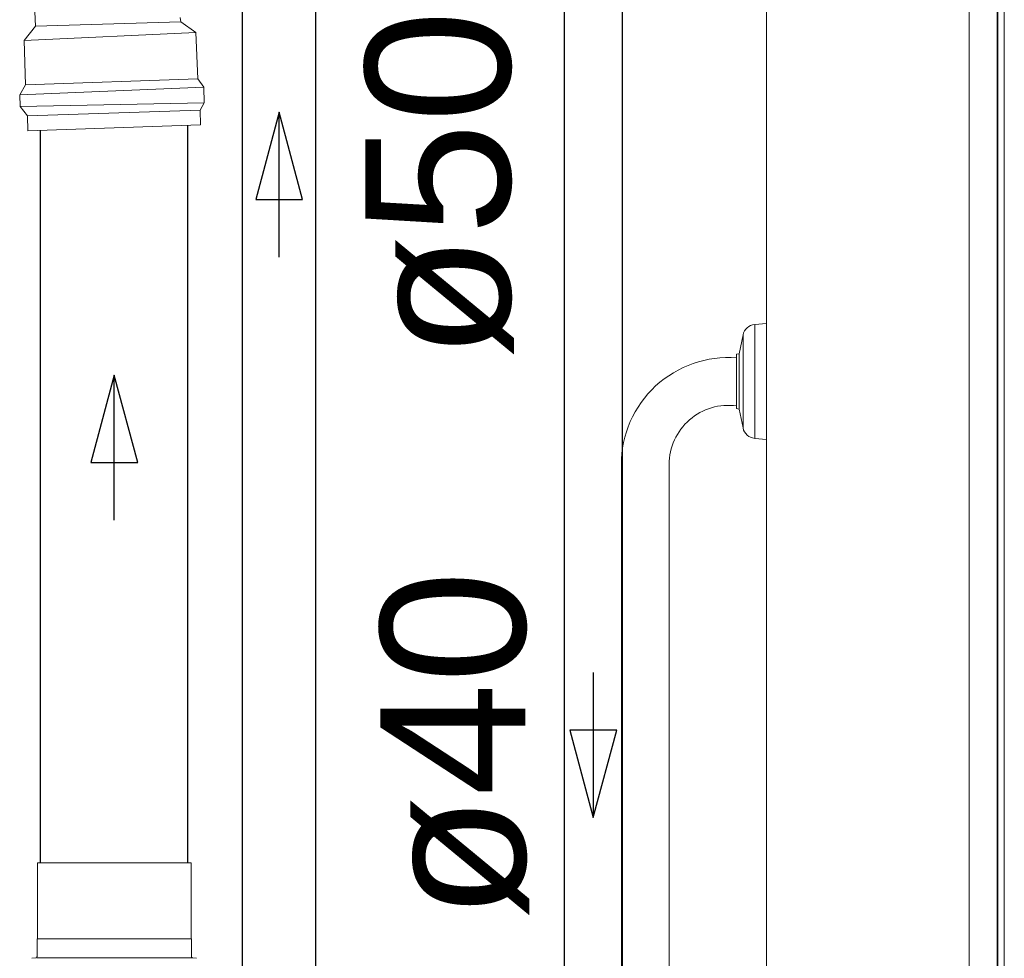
# Model space of a CAD drawing. Header units: millimetres. Extents: x 567 to 934, y -1 to 364.
# Tile 213 of 256: x 638.34 to 639.7, y 150.55 to 151.85. Entities that reach past the tile are written whole.
import ezdxf

# ---------------------------------------------------------------- set-up
doc = ezdxf.new("R2010")
doc.units = ezdxf.units.MM
doc.header["$MEASUREMENT"] = 0
doc.linetypes.add('NULL', pattern=[0])
doc.layers.add('ARQ FINA', color=8, linetype='Continuous')
for name, color, linetype, lineweight in [('CV-Condutos', 14, 'Continuous', 25), ('CV-Sentido conduto', 14, 'Continuous', 30), ('CV-Textos conduto', 7, 'Continuous', 9), ('Simbolos', 14, 'Continuous', 20), ('Simbolos_int', 14, 'Continuous', 15), ('TQ-Condutos', 14, 'Continuous', 25), ('TQ-Sentido conduto', 14, 'Continuous', 30), ('TQ-Textos conduto', 7, 'Continuous', 9)]:
    doc.layers.add(name, color=color, linetype=linetype, lineweight=lineweight)
doc.styles.add('Arial', font='arial.ttf')

msp = doc.modelspace()

# ---------------------------------------------------------------- linework, layer by layer
at = {"layer": 'ARQ FINA', "lineweight": 5}
for p, q in [((639.6494, 145.9955), (639.6494, 153.5955)), ((639.3694, 152.8391), (639.3694, 149.2391)), ((639.6494, 152.6144), (639.6494, 146.6144)), ((639.6876, 146.6144), (639.6876, 152.6144)), ((639.6886, 152.4144), (639.6886, 146.8144)), ((639.6976, 146.8144), (639.6976, 152.4144)), ((639.6977, 146.8144), (639.6977, 152.4144)), ((639.3534, 151.4257), (639.3694, 151.4271)), ((639.3534, 151.2685), (639.3534, 151.4257)), ((639.332, 151.3853), (639.3373, 151.4114)), ((639.3373, 151.4114), (639.3373, 151.2829)), ((639.3284, 151.3847), (639.332, 151.3853)), ((639.3284, 151.3797), (639.3284, 151.3847)), ((639.3284, 151.3134), (639.3284, 151.3797)), ((639.332, 151.3089), (639.332, 151.3853)), ((639.3284, 151.3096), (639.3284, 151.3134)), ((639.332, 151.3089), (639.3284, 151.3096)), ((639.3373, 151.2829), (639.332, 151.3089)), ((639.3694, 151.2671), (639.3534, 151.2685)), ((639.1694, 149.8538), (639.1694, 151.2325)), ((639.2354, 151.2325), (639.2354, 149.8538))]:
    msp.add_line(p, q, dxfattribs=at)
for centre, radius, start, end in [((639.3549, 151.4078), 0.018, 95, 168.4393), ((639.317, 151.2325), 0.1476, 85.5871, 180), ((639.317, 151.2325), 0.0816, 82.0015, 180), ((639.3549, 151.2865), 0.018, 191.5607, 265)]:
    msp.add_arc(centre, radius, start, end, dxfattribs=at)
at = {"layer": 'CV-Condutos'}
for p, q in [((638.6466, 150.2308), (638.6466, 153.013)), ((638.748, 150.2308), (638.748, 153.013))]:
    msp.add_line(p, q, dxfattribs=at)
at = {"layer": 'CV-Sentido conduto'}
for p, q in [((638.6973, 151.7187), (638.665, 151.5979)), ((638.7297, 151.5979), (638.6973, 151.7187)), ((638.665, 151.5979), (638.7297, 151.5979))]:
    msp.add_line(p, q, dxfattribs=at)
msp.add_lwpolyline([(638.6973, 151.5187), (638.6973, 151.7187)], dxfattribs=at)
at = {"layer": 'Simbolos'}
for p, q in [((638.3614, 151.8373), (638.3602, 151.8569)), ((638.561, 151.8491), (638.5618, 151.8431)), ((638.3455, 151.8173), (638.3614, 151.8373)), ((638.5618, 151.8431), (638.5824, 151.8283)), ((638.5824, 151.8283), (638.585, 151.7645)), ((638.3475, 151.7564), (638.3455, 151.8173)), ((638.3395, 151.7425), (638.3475, 151.7564)), ((638.585, 151.7645), (638.5933, 151.7532)), ((638.34, 151.7263), (638.3395, 151.7425)), ((638.5933, 151.7532), (638.5939, 151.7313)), ((638.5939, 151.7313), (638.5884, 151.7212)), ((638.3501, 151.7134), (638.34, 151.7263)), ((638.3508, 151.6929), (638.3501, 151.7134)), ((638.5884, 151.7212), (638.589, 151.7009)), ((638.3508, 151.6929), (638.589, 151.7009)), ((638.3639, 150.5784), (638.3639, 150.6831)), ((638.5759, 150.5784), (638.5759, 150.6831)), ((638.3634, 150.5779), (638.3639, 150.5784)), ((638.3634, 150.5538), (638.3634, 150.5779)), ((638.5764, 150.5779), (638.5759, 150.5784)), ((638.5764, 150.5538), (638.5764, 150.5779)), ((638.3564, 150.5513), (638.3615, 150.5518)), ((638.5833, 150.5513), (638.5782, 150.5518))]:
    msp.add_line(p, q, dxfattribs=at)
for points in [[(638.3615, 150.5518), (638.3619, 150.5518), (638.3622, 150.5519), (638.3625, 150.5521), (638.3627, 150.5523), (638.363, 150.5525), (638.3631, 150.5528), (638.3633, 150.5531), (638.3633, 150.5534), (638.3634, 150.5538)], [(638.5764, 150.5538), (638.5764, 150.5534), (638.5765, 150.5531), (638.5766, 150.5528), (638.5768, 150.5525), (638.577, 150.5523), (638.5773, 150.5521), (638.5776, 150.5519), (638.5779, 150.5518), (638.5782, 150.5518)]]:
    msp.add_lwpolyline(points, dxfattribs=at)
at = {"layer": 'Simbolos_int'}
for p, q in [((638.3614, 151.8373), (638.5618, 151.8431)), ((638.3455, 151.8173), (638.5824, 151.8283)), ((638.3475, 151.7564), (638.585, 151.7645)), ((638.3395, 151.7425), (638.5933, 151.7532)), ((638.34, 151.7263), (638.5939, 151.7313)), ((638.3501, 151.7134), (638.5884, 151.7212)), ((638.5759, 150.6831), (638.3639, 150.6831)), ((638.5759, 150.5784), (638.3639, 150.5784)), ((638.5764, 150.5519), (638.3634, 150.5519))]:
    msp.add_line(p, q, dxfattribs=at)
at = {"layer": 'TQ-Condutos'}
for p, q in [((639.0906, 152.2254), (639.0906, 149.5936)), ((639.1706, 152.2254), (639.1706, 149.5936)), ((638.5715, 150.6831), (638.5715, 151.7003)), ((638.3683, 150.6831), (638.3683, 151.6935))]:
    msp.add_line(p, q, dxfattribs=at)
at = {"layer": 'TQ-Sentido conduto'}
for p, q in [((638.4699, 151.3558), (638.4375, 151.2351)), ((638.5022, 151.2351), (638.4699, 151.3558)), ((638.4375, 151.2351), (638.5022, 151.2351)), ((639.163, 150.8662), (639.0983, 150.8662)), ((639.0983, 150.8662), (639.1306, 150.7455)), ((639.1306, 150.7455), (639.163, 150.8662))]:
    msp.add_line(p, q, dxfattribs=at)
for points in [[(638.4699, 151.1558), (638.4699, 151.3558)], [(639.1306, 150.9455), (639.1306, 150.7455)]]:
    msp.add_lwpolyline(points, dxfattribs=at)

# ---------------------------------------------------------------- texts
at = {"layer": 'CV-Textos conduto', "linetype": 'NULL', "insert": (639.0215, 151.6187), "char_height": 0.2, "width": 0.962805, "attachment_point": 8, "rotation": 90.0002, "line_spacing_factor": 0.6, "style": 'Arial'}
msp.add_mtext('ø50', dxfattribs=at)
at = {"layer": 'TQ-Textos conduto', "linetype": 'NULL', "insert": (639.0423, 150.8455), "char_height": 0.2, "width": 0.962805, "attachment_point": 8, "rotation": 90.0002, "line_spacing_factor": 0.6, "style": 'Arial'}
msp.add_mtext('ø40', dxfattribs=at)

doc.saveas('drawing.dxf')
